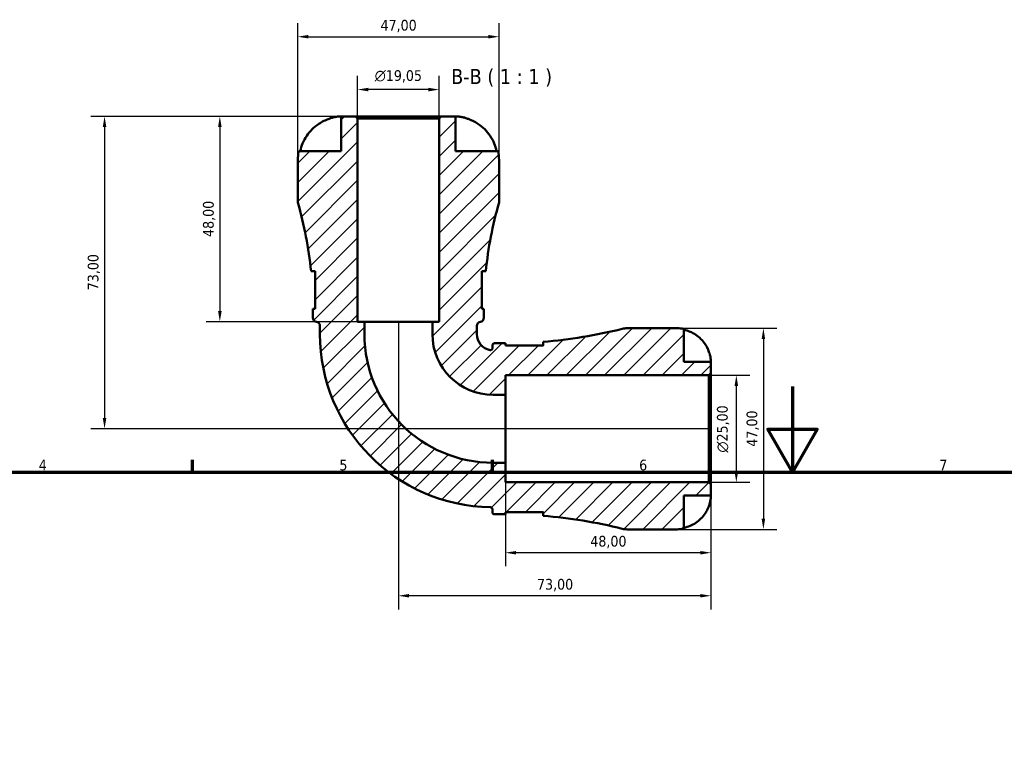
# Model space of a CAD drawing. Header units: millimetres. Extents: x 0 to 903, y 0 to 680.
# Tile 6 of 11: x 240 to 470, y 511 to 680. Entities that reach past the tile are written whole.
import ezdxf

# ---------------------------------------------------------------- set-up
doc = ezdxf.new("R2010")
doc.units = ezdxf.units.MM
for name, color, linetype, lineweight in [('Border (ISO)', 7, 'Continuous', 70), ('Dimension (ISO)', 7, 'Continuous', 25), ('Hatch (ISO)', 7, 'Continuous', 18), ('Symbol (ISO)', 7, 'Continuous', 25), ('Visible (ISO)', 7, 'Continuous', 50)]:
    doc.layers.add(name, color=color, linetype=linetype, lineweight=lineweight)
doc.styles.add('Label Text (ISO)', font='tahoma.ttf')
doc.styles.add('Note Text (ISO)', font='tahoma.ttf')
doc.dimstyles.new('Default (ISO)', dxfattribs={"dimtxt": 2.5, "dimasz": 2.5, "dimexe": 3.175, "dimexo": 0, "dimgap": 0.762, "dimtad": 1, "dimrnd": 1e-08, "dimzin": 0, "dimtxsty": 'Note Text (ISO)', "dimcen": 0.09, "dimdle": 10, "dimclrd": 256, "dimclre": 256, "dimclrt": 232, "dimazin": 0, "dimtfac": 1.40208, "dimtmove": 0, "dimatfit": 3, "dimfxl": 1, "dimtolj": 1, "dimtzin": 0, "dimlwd": -1, "dimlwe": -1, "dimarcsym": 0})

# ---------------------------------------------------------------- blocks, each defined once
blk = doc.blocks.new('Borders Default Border')
at = {"layer": 'Border (ISO)'}
for p, q in [((280.33, 574), (280.33, 576.9)), ((350.42, 574), (350.42, 576.9))]:
    blk.add_line(p, q, dxfattribs=at)
at = {"layer": 'Border (ISO)', "flags": 128}
for points in [[(420.5, 594), (420.5, 574), (414.73, 584), (426.27, 584), (420.5, 574)], [(20, 20), (20, 574), (821, 574), (821, 20), (20, 20)]]:
    blk.add_lwpolyline(points, dxfattribs=at)
at = {"layer": 'Border (ISO)', "color": 232, "true_color": 0xca0064, "char_height": 2.5, "attachment_point": 7, "style": 'Note Text (ISO)'}
for s, insert in [('4', (244.42, 574.4)), ('5', (314.64, 574.35)), ('6', (384.66, 574.35)), ('7', (454.77, 574.4))]:
    blk.add_mtext(s, dxfattribs=dict(at, insert=insert))
blk = doc.blocks.new('*D7')
at = {"layer": 'Defpoints', "color": 0, "transparency": 16777216}
for p in [(351.92, 675.72), (304.92, 646.95), (351.92, 646.95)]:
    blk.add_point(p, dxfattribs=at)
at = {"layer": 'Dimension (ISO)', "transparency": 16777216}
for p, q in [((304.92, 646.95), (304.92, 678.9)), ((351.92, 646.95), (351.92, 678.9)), ((307.42, 675.72), (349.42, 675.72))]:
    blk.add_line(p, q, dxfattribs=at)
for points in [[(307.42, 676.14), (307.42, 675.31), (304.92, 675.72)], [(349.42, 676.14), (349.42, 675.31), (351.92, 675.72)]]:
    blk.add_solid(points, dxfattribs=at)
at = {"layer": 'Dimension (ISO)', "color": 232, "true_color": 0xca0064, "transparency": 16777216, "insert": (324.25, 679.66), "char_height": 2.5, "attachment_point": 1, "style": 'Note Text (ISO)'}
blk.add_mtext('\\A1;47,00', dxfattribs=at)
blk = doc.blocks.new('*D8')
at = {"layer": 'Defpoints', "color": 0, "transparency": 16777216}
for p in [(318.9, 663.37), (318.9, 656.65), (337.95, 656.65)]:
    blk.add_point(p, dxfattribs=at)
at = {"layer": 'Dimension (ISO)', "transparency": 16777216}
for p, q in [((318.9, 656.65), (318.9, 666.55)), ((337.95, 656.65), (337.95, 666.55)), ((335.45, 663.37), (321.4, 663.37))]:
    blk.add_line(p, q, dxfattribs=at)
for points in [[(321.4, 663.79), (321.4, 662.96), (318.9, 663.37)], [(335.45, 663.79), (335.45, 662.96), (337.95, 663.37)]]:
    blk.add_solid(points, dxfattribs=at)
at = {"layer": 'Dimension (ISO)', "color": 232, "true_color": 0xca0064, "transparency": 16777216, "insert": (322.89, 667.9), "char_height": 2.5, "attachment_point": 1, "style": 'Note Text (ISO)'}
blk.add_mtext('\\A1;\\fAIGDT|b0|i0;\\H2.5000;\\ln\\fTahoma|b0|i0;\\H2.5000;19,05', dxfattribs=at)
blk = doc.blocks.new('*D9')
at = {"layer": 'Defpoints', "color": 0, "transparency": 16777216}
for p in [(400.95, 596.62), (407.36, 596.62), (400.95, 571.62)]:
    blk.add_point(p, dxfattribs=at)
at = {"layer": 'Dimension (ISO)', "transparency": 16777216}
for p, q in [((400.95, 596.62), (410.53, 596.62)), ((407.36, 574.12), (407.36, 594.12)), ((400.95, 571.62), (410.53, 571.62))]:
    blk.add_line(p, q, dxfattribs=at)
for points in [[(406.94, 594.12), (407.77, 594.12), (407.36, 596.62)], [(406.94, 574.12), (407.77, 574.12), (407.36, 571.62)]]:
    blk.add_solid(points, dxfattribs=at)
at = {"layer": 'Dimension (ISO)', "color": 232, "true_color": 0xca0064, "transparency": 16777216, "insert": (402.83, 578.56), "char_height": 2.5, "attachment_point": 1, "rotation": 90, "style": 'Note Text (ISO)'}
blk.add_mtext('\\A1;\\fAIGDT|b0|i0;\\H2.5000;\\ln\\fTahoma|b0|i0;\\H2.5000;25,00', dxfattribs=at)
blk = doc.blocks.new('*D10')
at = {"layer": 'Defpoints', "color": 0, "transparency": 16777216}
for p in [(393.55, 607.62), (393.55, 560.62), (413.68, 560.62)]:
    blk.add_point(p, dxfattribs=at)
at = {"layer": 'Dimension (ISO)', "transparency": 16777216}
for p, q in [((393.55, 607.62), (416.85, 607.62)), ((413.68, 605.12), (413.68, 563.12)), ((393.55, 560.62), (416.85, 560.62))]:
    blk.add_line(p, q, dxfattribs=at)
for points in [[(413.26, 605.12), (414.09, 605.12), (413.68, 607.62)], [(413.26, 563.12), (414.09, 563.12), (413.68, 560.62)]]:
    blk.add_solid(points, dxfattribs=at)
at = {"layer": 'Dimension (ISO)', "color": 232, "true_color": 0xca0064, "transparency": 16777216, "insert": (409.74, 579.94), "char_height": 2.5, "attachment_point": 1, "rotation": 90, "style": 'Note Text (ISO)'}
blk.add_mtext('\\A1;47,00', dxfattribs=at)
blk = doc.blocks.new('*D11')
at = {"layer": 'Defpoints', "color": 0, "transparency": 16777216}
for p in [(328.42, 609.12), (401.42, 571.15), (328.42, 545.1)]:
    blk.add_point(p, dxfattribs=at)
at = {"layer": 'Dimension (ISO)', "transparency": 16777216}
for p, q in [((328.42, 609.12), (328.42, 541.93)), ((401.42, 571.15), (401.42, 541.93)), ((398.92, 545.1), (330.92, 545.1))]:
    blk.add_line(p, q, dxfattribs=at)
for points in [[(330.92, 545.52), (330.92, 544.69), (328.42, 545.1)], [(398.92, 545.52), (398.92, 544.69), (401.42, 545.1)]]:
    blk.add_solid(points, dxfattribs=at)
at = {"layer": 'Dimension (ISO)', "color": 232, "true_color": 0xca0064, "transparency": 16777216, "insert": (360.8, 549.04), "char_height": 2.5, "attachment_point": 1, "style": 'Note Text (ISO)'}
blk.add_mtext('\\A1;73,00', dxfattribs=at)
blk = doc.blocks.new('*D12')
at = {"layer": 'Defpoints', "color": 0, "transparency": 16777216}
for p in [(318.43, 657.12), (286.71, 609.12), (320.49, 609.12)]:
    blk.add_point(p, dxfattribs=at)
at = {"layer": 'Dimension (ISO)', "transparency": 16777216}
for p, q in [((318.43, 657.12), (283.54, 657.12)), ((286.71, 654.62), (286.71, 611.62)), ((320.49, 609.12), (283.54, 609.12))]:
    blk.add_line(p, q, dxfattribs=at)
for points in [[(286.3, 654.62), (287.13, 654.62), (286.71, 657.12)], [(286.3, 611.62), (287.13, 611.62), (286.71, 609.12)]]:
    blk.add_solid(points, dxfattribs=at)
at = {"layer": 'Dimension (ISO)', "color": 232, "true_color": 0xca0064, "transparency": 16777216, "insert": (282.77, 628.94), "char_height": 2.5, "attachment_point": 1, "rotation": 90, "style": 'Note Text (ISO)'}
blk.add_mtext('\\A1;48,00', dxfattribs=at)
blk = doc.blocks.new('*D13')
at = {"layer": 'Defpoints', "color": 0, "transparency": 16777216}
for p in [(318.43, 657.12), (259.78, 584.12), (400.95, 584.12)]:
    blk.add_point(p, dxfattribs=at)
at = {"layer": 'Dimension (ISO)', "transparency": 16777216}
for p, q in [((318.43, 657.12), (256.61, 657.12)), ((259.78, 654.62), (259.78, 586.62)), ((400.95, 584.12), (256.61, 584.12))]:
    blk.add_line(p, q, dxfattribs=at)
for points in [[(259.37, 654.62), (260.2, 654.62), (259.78, 657.12)], [(259.37, 586.62), (260.2, 586.62), (259.78, 584.12)]]:
    blk.add_solid(points, dxfattribs=at)
at = {"layer": 'Dimension (ISO)', "color": 232, "true_color": 0xca0064, "transparency": 16777216, "insert": (255.85, 616.49), "char_height": 2.5, "attachment_point": 1, "rotation": 90, "style": 'Note Text (ISO)'}
blk.add_mtext('\\A1;73,00', dxfattribs=at)
blk = doc.blocks.new('*D14')
at = {"layer": 'Defpoints', "color": 0, "transparency": 16777216}
for p in [(353.42, 576.18), (401.42, 571.15), (353.42, 555.16)]:
    blk.add_point(p, dxfattribs=at)
at = {"layer": 'Dimension (ISO)', "transparency": 16777216}
for p, q in [((353.42, 576.18), (353.42, 551.98)), ((401.42, 571.15), (401.42, 551.98)), ((398.92, 555.16), (355.92, 555.16))]:
    blk.add_line(p, q, dxfattribs=at)
for points in [[(355.92, 555.57), (355.92, 554.74), (353.42, 555.16)], [(398.92, 555.57), (398.92, 554.74), (401.42, 555.16)]]:
    blk.add_solid(points, dxfattribs=at)
at = {"layer": 'Dimension (ISO)', "color": 232, "true_color": 0xca0064, "transparency": 16777216, "insert": (373.25, 559.1), "char_height": 2.5, "attachment_point": 1, "style": 'Note Text (ISO)'}
blk.add_mtext('\\A1;48,00', dxfattribs=at)

msp = doc.modelspace()

# ---------------------------------------------------------------- hatches: boundary and pattern name
at = {"layer": 'Hatch (ISO)'}
h = msp.add_hatch(dxfattribs=at)
h.set_pattern_fill('ANSI31', color=256, scale=25.4, style=0)
h.set_pattern_definition([(45, (0, 0), (-2.245064, 2.245064), [])])
edge = h.paths.add_edge_path()
edge.add_ellipse((341.759, 646.951), major_axis=(10.165, 0), ratio=1, start_angle=0, end_angle=11.53696)
edge.add_line((351.719, 648.984), (341.759, 648.984))
edge.add_line((341.759, 648.984), (341.759, 657.116))
edge.add_line((341.759, 657.116), (338.419, 657.116))
edge.add_line((338.419, 657.116), (337.949, 656.646))
edge.add_line((337.949, 656.646), (337.949, 609.116))
edge.add_line((337.949, 609.116), (336.362, 609.116))
edge.add_line((336.362, 609.116), (336.362, 606.236))
edge.add_ellipse((350.544, 606.236), major_axis=(-14.182, 0), ratio=1, start_angle=0, end_angle=90)
edge.add_line((350.544, 592.054), (353.424, 592.054))
edge.add_line((353.424, 592.054), (353.424, 596.616))
edge.add_line((353.424, 596.616), (400.954, 596.616))
edge.add_line((400.954, 596.616), (401.424, 597.086))
edge.add_line((401.424, 597.086), (401.424, 599.741))
edge.add_line((401.424, 599.741), (395.124, 599.741))
edge.add_line((395.124, 599.741), (395.124, 607.457))
edge.add_ellipse((393.549, 599.741), major_axis=(1.575, 7.716), ratio=1, start_angle=0, end_angle=11.53696)
edge.add_line((393.549, 607.616), (381.85, 607.616))
edge.add_ellipse((381.85, 602.916), major_axis=(0, 4.7), ratio=1, start_angle=0, end_angle=14.06572)
edge.add_ellipse((353.277, 716.96), major_axis=(27.431, -109.485), ratio=1, start_angle=350.47344, end_angle=360, ccw=False)
edge.add_line((362.209, 604.445), (362.209, 603.591))
edge.add_line((362.209, 603.591), (353.459, 603.591))
edge.add_line((353.459, 603.591), (353.459, 604.091))
edge.add_ellipse((353.277, 716.96), major_axis=(0.183, -112.869), ratio=1, start_angle=359.90736, end_angle=360, ccw=False)
edge.add_line((353.277, 604.091), (350.867, 604.091))
edge.add_ellipse((350.867, 603.621), major_axis=(0, 0.47), ratio=1, start_angle=0, end_angle=90)
edge.add_line((350.397, 603.621), (350.397, 602.974))
edge.add_spline(control_points=[(350.397, 602.974), (350.397, 602.928), (350.39, 602.882), (350.363, 602.793), (350.343, 602.751), (350.284, 602.662), (350.24, 602.618), (350.138, 602.55), (350.081, 602.526), (349.961, 602.501), (349.9, 602.501), (349.84, 602.512)], knot_values=[-0.0828433, -0.0828433, -0.0828433, -0.0828433, -0.0689621, -0.0689621, -0.0550809, -0.0550809, -0.0367206, -0.0367206, -0.0183603, -0.0183603, 0, 0, 0, 0], degree=3, periodic=0)
edge.add_ellipse((350.544, 606.236), major_axis=(-0.705, -3.724), ratio=1, start_angle=280.71909, end_angle=360, ccw=False)
edge.add_line((346.754, 606.236), (346.754, 608.176))
edge.add_ellipse((347.694, 608.176), major_axis=(-0.94, 0), ratio=1, start_angle=277.18076, end_angle=360, ccw=False)
edge.add_ellipse((347.459, 610.041), major_axis=(0.118, -0.933), ratio=1, start_angle=0, end_angle=82.81924)
edge.add_line((348.399, 610.041), (348.399, 611.996))
edge.add_ellipse((438.531, 611.996), major_axis=(-90.132, 0), ratio=1, start_angle=359.88399, end_angle=360, ccw=False)
edge.add_line((348.4, 612.179), (347.899, 612.179))
edge.add_line((347.899, 612.179), (347.899, 620.929))
edge.add_line((347.899, 620.929), (348.843, 620.929))
edge.add_ellipse((438.531, 611.996), major_axis=(-89.688, 8.932), ratio=1, start_angle=349.61066, end_angle=360, ccw=False)
edge.add_line((351.924, 636.956), (351.924, 646.951))
edge = h.paths.add_edge_path()
edge.add_ellipse((315.089, 646.951), major_axis=(-9.96, 2.033), ratio=1, start_angle=0, end_angle=11.53696)
edge.add_line((304.924, 646.951), (304.924, 636.956))
edge.add_ellipse((218.318, 611.996), major_axis=(86.607, 24.96), ratio=1, start_angle=349.61066, end_angle=360, ccw=False)
edge.add_line((308.006, 620.929), (308.949, 620.929))
edge.add_line((308.949, 620.929), (308.949, 612.179))
edge.add_line((308.949, 612.179), (308.449, 612.179))
edge.add_ellipse((218.318, 611.996), major_axis=(90.131, 0.183), ratio=1, start_angle=359.88399, end_angle=360, ccw=False)
edge.add_line((308.449, 611.996), (308.449, 610.041))
edge.add_ellipse((309.389, 610.041), major_axis=(-0.94, 0), ratio=1, start_angle=0, end_angle=82.81924)
edge.add_ellipse((309.154, 608.176), major_axis=(0.117, 0.933), ratio=1, start_angle=277.18076, end_angle=360, ccw=False)
edge.add_line((310.094, 608.176), (310.094, 606.236))
edge.add_ellipse((350.544, 606.236), major_axis=(-40.45, 0), ratio=1, start_angle=0, end_angle=89.13535)
edge.add_ellipse((349.927, 565.321), major_axis=(0.47, 0), ratio=1, start_angle=0, end_angle=89.13535, ccw=False)
edge.add_line((350.397, 565.321), (350.397, 564.611))
edge.add_ellipse((350.867, 564.611), major_axis=(-0.47, 0), ratio=1, start_angle=0, end_angle=90)
edge.add_line((350.867, 564.141), (353.277, 564.141))
edge.add_ellipse((353.277, 451.272), major_axis=(0, 112.869), ratio=1, start_angle=359.90736, end_angle=360, ccw=False)
edge.add_line((353.459, 564.141), (353.459, 564.641))
edge.add_line((353.459, 564.641), (362.209, 564.641))
edge.add_line((362.209, 564.641), (362.209, 563.787))
edge.add_ellipse((353.277, 451.272), major_axis=(8.932, 112.515), ratio=1, start_angle=350.47344, end_angle=360, ccw=False)
edge.add_ellipse((381.85, 565.316), major_axis=(-1.142, -4.559), ratio=1, start_angle=0, end_angle=14.06572)
edge.add_line((381.85, 560.616), (393.549, 560.616))
edge.add_ellipse((393.549, 568.491), major_axis=(0, -7.875), ratio=1, start_angle=0, end_angle=11.53696)
edge.add_line((395.124, 560.775), (395.124, 568.491))
edge.add_line((395.124, 568.491), (401.424, 568.491))
edge.add_line((401.424, 568.491), (401.424, 571.146))
edge.add_line((401.424, 571.146), (400.954, 571.616))
edge.add_line((400.954, 571.616), (353.424, 571.616))
edge.add_line((353.424, 571.616), (353.424, 576.179))
edge.add_line((353.424, 576.179), (350.544, 576.179))
edge.add_ellipse((350.544, 606.236), major_axis=(0, -30.057), ratio=1, start_angle=270, end_angle=360, ccw=False)
edge.add_line((320.487, 606.236), (320.487, 609.116))
edge.add_line((320.487, 609.116), (318.899, 609.116))
edge.add_line((318.899, 609.116), (318.899, 656.646))
edge.add_line((318.899, 656.646), (318.429, 657.116))
edge.add_line((318.429, 657.116), (315.089, 657.116))
edge.add_line((315.089, 657.116), (315.089, 648.984))
edge.add_line((315.089, 648.984), (305.13, 648.984))

# ---------------------------------------------------------------- linework, layer by layer
at = {"layer": 'Visible (ISO)'}
for p, q in [((318.429, 657.116), (315.089, 657.116)), ((315.089, 657.116), (315.089, 648.984)), ((318.899, 656.646), (318.429, 657.116)), ((338.419, 657.116), (318.429, 657.116)), ((318.899, 609.116), (318.899, 656.646)), ((318.899, 656.646), (337.949, 656.646)), ((338.419, 657.116), (337.949, 656.646)), ((337.949, 656.646), (337.949, 609.116)), ((341.759, 657.116), (338.419, 657.116)), ((341.759, 648.984), (341.759, 657.116)), ((315.089, 648.984), (305.13, 648.984)), ((351.719, 648.984), (341.759, 648.984)), ((304.924, 646.951), (304.924, 636.956)), ((351.924, 636.956), (351.924, 646.951)), ((308.006, 620.929), (308.949, 620.929)), ((308.949, 620.929), (308.949, 612.179)), ((347.899, 612.179), (347.899, 620.929)), ((347.899, 620.929), (348.843, 620.929)), ((308.949, 612.179), (308.449, 612.179)), ((308.449, 611.996), (308.449, 610.041)), ((348.4, 612.179), (347.899, 612.179)), ((348.399, 610.041), (348.399, 611.996)), ((310.094, 608.176), (310.094, 606.236)), ((320.487, 609.116), (318.899, 609.116)), ((320.487, 606.236), (320.487, 609.116)), ((336.362, 609.116), (320.487, 609.116)), ((337.949, 609.116), (336.362, 609.116)), ((336.362, 609.116), (336.362, 606.236)), ((346.754, 606.236), (346.754, 608.176)), ((393.549, 607.616), (381.85, 607.616)), ((395.124, 599.741), (395.124, 607.457)), ((350.397, 603.621), (350.397, 602.974)), ((353.277, 604.091), (350.867, 604.091)), ((353.459, 603.591), (353.459, 604.091)), ((362.209, 603.591), (353.459, 603.591)), ((362.209, 604.445), (362.209, 603.591)), ((401.424, 599.741), (395.124, 599.741)), ((401.424, 597.086), (401.424, 599.741)), ((353.424, 592.054), (353.424, 596.616)), ((353.424, 596.616), (400.954, 596.616)), ((400.954, 596.616), (401.424, 597.086)), ((400.954, 596.616), (400.954, 571.616)), ((401.424, 571.146), (401.424, 597.086)), ((350.544, 592.054), (353.424, 592.054)), ((353.424, 592.054), (353.424, 576.179)), ((353.424, 576.179), (350.544, 576.179)), ((353.424, 571.616), (353.424, 576.179)), ((400.954, 571.616), (353.424, 571.616)), ((401.424, 571.146), (400.954, 571.616)), ((401.424, 568.491), (401.424, 571.146)), ((395.124, 560.775), (395.124, 568.491)), ((395.124, 568.491), (401.424, 568.491)), ((350.397, 565.321), (350.397, 564.611)), ((350.867, 564.141), (353.277, 564.141)), ((353.459, 564.141), (353.459, 564.641)), ((353.459, 564.641), (362.209, 564.641)), ((362.209, 564.641), (362.209, 563.787)), ((381.85, 560.616), (393.549, 560.616))]:
    msp.add_line(p, q, dxfattribs=at)
for centre, radius, start, end in [((315.089, 646.951), 10.165, 168.46304, 180), ((341.759, 646.951), 10.165, 0, 11.53696), ((218.318, 611.996), 90.132, 5.68764, 16.07698), ((438.531, 611.996), 90.132, 163.92302, 174.31236), ((218.318, 611.996), 90.132, 0, 0.11601), ((438.531, 611.996), 90.132, 179.88399, 180), ((309.389, 610.041), 0.94, 180, 262.81924), ((347.459, 610.041), 0.94, 277.18076, 0), ((309.154, 608.176), 0.94, 0, 82.81924), ((347.694, 608.176), 0.94, 97.18076, 180), ((353.277, 716.96), 112.869, 274.53916, 284.06572), ((381.85, 602.916), 4.7, 90, 104.06572), ((393.549, 599.741), 7.875, 78.46304, 90), ((350.544, 606.236), 40.45, 180, 269.13535), ((350.544, 606.236), 30.057, 180, 270), ((350.544, 606.236), 14.182, 180, 270), ((350.544, 606.236), 3.79, 180, 259.28091), ((350.867, 603.621), 0.47, 90, 180), ((353.277, 716.96), 112.869, 270, 270.09264), ((349.927, 565.321), 0.47, 0, 89.13535), ((350.867, 564.611), 0.47, 180, 270), ((353.277, 451.272), 112.869, 89.90736, 90), ((353.277, 451.272), 112.869, 75.93428, 85.46084), ((381.85, 565.316), 4.7, 255.93428, 270), ((393.549, 568.491), 7.875, 270, 281.53696)]:
    msp.add_arc(centre, radius, start, end, dxfattribs=at)
for points, knots in [([(305.487, 648.984), (305.621, 649.627), (305.82, 650.255), (306.294, 651.39), (306.615, 651.998), (307.38, 653.133), (307.824, 653.659), (308.722, 654.549), (309.261, 654.994), (310.225, 655.629), (310.625, 655.855), (311.023, 656.049)], [3.07505857, 3.07505857, 3.07505857, 3.07505857, 3.25578019, 3.25578019, 3.44401738, 3.44401738, 3.63225456, 3.63225456, 3.82345951, 3.82345951, 3.94972741, 3.94972741, 3.94972741, 3.94972741]), ([(311.023, 656.049), (311.213, 656.141), (311.405, 656.228), (311.872, 656.427), (312.145, 656.532), (312.66, 656.708), (312.9, 656.78), (313.423, 656.918), (313.695, 656.975), (314.295, 657.075), (314.58, 657.098), (314.983, 657.119), (315.089, 657.116), (315.089, 657.116)], [-0.65591194, -0.65591194, -0.65591194, -0.65591194, -0.592791, -0.592791, -0.50308131, -0.50308131, -0.42061589, -0.42061589, -0.31529687, -0.31529687, -0.16088459, -0.16088459, 0, 0, 0, 0]), ([(341.759, 657.116), (341.759, 657.116), (341.83, 657.117), (342.108, 657.108), (342.314, 657.097), (342.83, 657.033), (343.131, 656.983), (343.701, 656.849), (343.948, 656.781), (344.453, 656.621), (344.709, 656.53), (345.254, 656.313), (345.542, 656.186), (345.825, 656.049)], [-2.80529162, -2.80529162, -2.80529162, -2.80529162, -2.67403191, -2.67403191, -2.54176238, -2.54176238, -2.41525853, -2.41525853, -2.3277362, -2.3277362, -2.24257227, -2.24257227, -2.14764656, -2.14764656, -2.14764656, -2.14764656]), ([(345.825, 656.049), (346.224, 655.855), (346.624, 655.629), (347.587, 654.994), (348.127, 654.549), (349.025, 653.659), (349.469, 653.133), (350.234, 651.998), (350.555, 651.39), (351.029, 650.255), (351.228, 649.627), (351.361, 648.984)], [7.57906415, 7.57906415, 7.57906415, 7.57906415, 7.70533205, 7.70533205, 7.896537, 7.896537, 8.08477418, 8.08477418, 8.27301137, 8.27301137, 8.45373299, 8.45373299, 8.45373299, 8.45373299]), ([(395.124, 607.244), (395.626, 607.14), (396.117, 606.985), (397, 606.617), (397.471, 606.369), (398.352, 605.777), (398.76, 605.434), (399.449, 604.742), (399.792, 604.328), (400.3, 603.561), (400.489, 603.224), (400.647, 602.891)], [0.14941001, 0.14941001, 0.14941001, 0.14941001, 0.29044502, 0.29044502, 0.43634177, 0.43634177, 0.58223851, 0.58223851, 0.72934673, 0.72934673, 0.83526259, 0.83526259, 0.83526259, 0.83526259]), ([(350.397, 602.974), (350.397, 602.928), (350.39, 602.882), (350.363, 602.793), (350.343, 602.751), (350.284, 602.662), (350.24, 602.618), (350.138, 602.55), (350.081, 602.526), (349.961, 602.501), (349.9, 602.501), (349.84, 602.512)], [-0.082843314, -0.082843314, -0.082843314, -0.082843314, -0.068962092, -0.068962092, -0.055080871, -0.055080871, -0.03672058, -0.03672058, -0.01836029, -0.01836029, 0, 0, 0, 0]), ([(400.647, 602.891), (400.653, 602.879), (400.658, 602.866), (400.743, 602.685), (400.817, 602.514), (400.944, 602.194), (400.998, 602.046), (401.106, 601.723), (401.158, 601.55), (401.275, 601.099), (401.326, 600.838), (401.398, 600.345), (401.413, 600.132), (401.426, 599.824), (401.424, 599.741), (401.424, 599.741)], [-0.51072287, -0.51072287, -0.51072287, -0.51072287, -0.50653573, -0.50653573, -0.4498196, -0.4498196, -0.40070764, -0.40070764, -0.34173664, -0.34173664, -0.24159774, -0.24159774, -0.12498377, -0.12498377, 0, 0, 0, 0]), ([(401.424, 568.491), (401.424, 568.491), (401.425, 568.468), (401.423, 568.374), (401.422, 568.3), (401.408, 568.031), (401.388, 567.788), (401.303, 567.277), (401.253, 567.041), (401.135, 566.603), (401.076, 566.412), (400.94, 566.023), (400.862, 565.825), (400.735, 565.532), (400.692, 565.436), (400.647, 565.341)], [-2.17667965, -2.17667965, -2.17667965, -2.17667965, -2.11086653, -2.11086653, -2.04055216, -2.04055216, -1.91738302, -1.91738302, -1.82942275, -1.82942275, -1.76558177, -1.76558177, -1.70117883, -1.70117883, -1.66961913, -1.66961913, -1.66961913, -1.66961913]), ([(400.647, 565.341), (400.489, 565.008), (400.3, 564.671), (399.792, 563.905), (399.449, 563.491), (398.76, 562.798), (398.352, 562.455), (397.471, 561.864), (397, 561.615), (396.117, 561.248), (395.626, 561.092), (395.124, 560.989)], [3.89239507, 3.89239507, 3.89239507, 3.89239507, 3.99831093, 3.99831093, 4.14541915, 4.14541915, 4.2913159, 4.2913159, 4.43721264, 4.43721264, 4.57824766, 4.57824766, 4.57824766, 4.57824766])]:
    msp.add_open_spline(points, degree=3, knots=knots, dxfattribs=at)
for points in [[(308.949, 620.912), (308.909, 620.923), (308.869, 620.929), (308.832, 620.929)], [(348.017, 620.929), (347.979, 620.929), (347.94, 620.923), (347.899, 620.912)], [(362.197, 603.591), (362.205, 603.624), (362.209, 603.656), (362.209, 603.687)], [(362.209, 564.545), (362.209, 564.576), (362.205, 564.608), (362.197, 564.641)]]:
    msp.add_open_spline(points, degree=3, dxfattribs=at)

# ---------------------------------------------------------------- block references
msp.add_blockref('Borders Default Border', (0, 0))

# ---------------------------------------------------------------- texts
at = {"layer": 'Symbol (ISO)', "insert": (340.732, 664.048), "char_height": 3.5, "attachment_point": 7, "style": 'Label Text (ISO)'}
msp.add_mtext('B-B ( 1 : 1 )', dxfattribs=at)

# ---------------------------------------------------------------- dimensions: what is measured, and where the dimension line sits
at = {"layer": 'Dimension (ISO)'}
for base, p1, p2, angle, picture, middle in [((351.924, 675.725), (304.924, 646.951), (351.924, 646.951), 180, '*D7', (328.424, 675.725)), ((259.783, 584.116), (318.429, 657.116), (400.954, 584.116), 90, '*D13', (259.783, 620.616)), ((286.712, 609.116), (318.429, 657.116), (320.487, 609.116), 270, '*D12', (286.712, 633.116)), ((328.424, 545.103), (401.424, 571.146), (328.424, 609.116), 180, '*D11', (364.924, 545.103)), ((413.676, 560.616), (393.549, 607.616), (393.549, 560.616), 90, '*D10', (413.676, 584.116)), ((353.424, 555.157), (401.424, 571.146), (353.424, 576.179), 180, '*D14', (377.424, 555.157))]:
    dim = msp.add_linear_dim(base=base, p1=p1, p2=p2, angle=angle, dimstyle='Default (ISO)', override={"dimdec": 2, "dimtp": 0, "dimtm": 0, "dimtdec": 2, "dimtofl": 0, "dimatfit": 1}, dxfattribs=at)
    dim.commit()
    dim.dimension.update_dxf_attribs({"geometry": picture, "text_midpoint": middle, "dimtype": 160})
for base, p1, p2, angle, picture, middle in [((318.899, 663.372), (337.949, 656.646), (318.899, 656.646), 180, '*D8', (328.424, 663.372)), ((407.357, 596.616), (400.954, 571.616), (400.954, 596.616), 90, '*D9', (407.357, 584.116))]:
    dim = msp.add_linear_dim(base=base, p1=p1, p2=p2, angle=angle, text='\\fAIGDT|b0|i0;\\H2.5000;\\ln\\fTahoma|b0|i0;\\H2.5000;<>', dimstyle='Default (ISO)', override={"dimdec": 2, "dimtp": 0, "dimtm": 0, "dimtdec": 2, "dimtofl": 0, "dimatfit": 1}, dxfattribs=at)
    dim.commit()
    dim.dimension.update_dxf_attribs({"geometry": picture, "text_midpoint": middle, "dimtype": 160})

doc.saveas('drawing.dxf')
